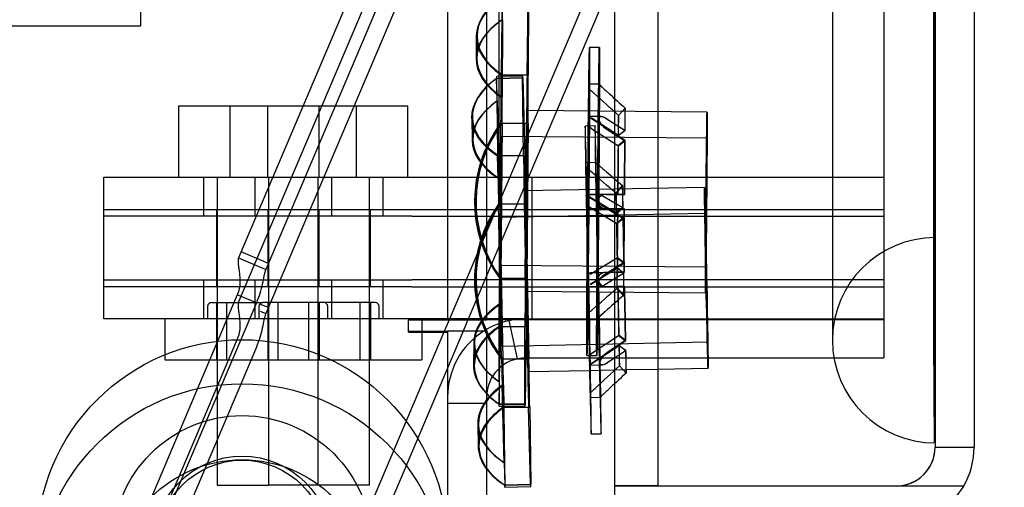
# Model space of a CAD drawing. Header units: inches. Extents: x 1 to 359, y -2 to 239.
# Tile 5 of 88: x 39.8 to 42.2, y 83.59 to 84.73. Entities that reach past the tile are written whole.
import ezdxf
from ezdxf.enums import TextEntityAlignment as Align
from ezdxf.lldxf.tags import DXFTag

# ---------------------------------------------------------------- set-up
doc = ezdxf.new("R2010")
doc.units = ezdxf.units.IN
doc.header["$MEASUREMENT"] = 0
for name, color, linetype in [('COM53964-2', 7, 'Continuous'), ('COM70098', 7, 'Continuous'), ('COM70220', 7, 'Continuous'), ('COM70739-9', 7, 'Continuous'), ('COM70839-3', 7, 'Continuous'), ('COM71195-8', 7, 'Continuous'), ('COM71299-8', 7, 'Continuous'), ('COM71300-8', 7, 'Continuous'), ('COM71301-8', 7, 'Continuous'), ('Default', 7, 'Continuous'), ('GSK87756', 7, 'Continuous'), ('NTS18147', 7, 'Continuous'), ('NTS86070', 7, 'Continuous'), ('ROL87452', 7, 'Continuous'), ('RVT17786', 7, 'Continuous'), ('SCC180005', 7, 'Continuous'), ('WAF25376', 7, 'Continuous'), ('WAM30038', 7, 'Continuous')]:
    doc.layers.add(name, color=color, linetype=linetype)
doc.styles.add('SEACAD_Times_New_Roman', font='times.ttf')
tags = doc.linetypes.add('HIDDEN2', pattern=[0.1875, 0.125, -0.0625]).pattern_tags.tags
tags[6:7] = [DXFTag(74, 4), DXFTag(75, 0), DXFTag(340, '0'), DXFTag(46, 0.0), DXFTag(50, 0.0), DXFTag(44, 0.0), DXFTag(45, 0.0)]
tags[4:5] = [DXFTag(74, 4), DXFTag(75, 0), DXFTag(340, '0'), DXFTag(46, 0.0), DXFTag(50, 0.0), DXFTag(44, 0.0), DXFTag(45, 0.0)]
doc.dimstyles.new('HAMMOND_(STH_-_540x360)', dxfattribs={"dimtxt": 2, "dimasz": 2.5, "dimexe": 1, "dimexo": 1, "dimgap": 0.5, "dimtad": 0, "dimtih": 1, "dimtoh": 1, "dimzin": 0, "dimdsep": 46, "dimtxsty": 'SEACAD_Times_New_Roman', "dimblk1": '_SE_FILLED', "dimblk2": '_SE_FILLED', "dimsah": 1, "dimcen": 1, "dimadec": 0, "dimazin": 0, "dimtfac": 0.8, "dimtofl": 0, "dimtmove": 0, "dimatfit": 3, "dimfxl": 1, "dimtolj": 1, "dimtzin": 0, "dimarcsym": 0})

# ---------------------------------------------------------------- blocks, each defined once
blk = doc.blocks.new('SE1')
at = {"layer": 'COM53964-2', "color": 7, "linetype": 'HIDDEN2'}
for p, q in [((40.0945, 84.8525), (40.0945, 84.7145)), ((40.0955, 84.7145), (40.0955, 84.8525)), ((17.7195, 84.7145), (40.0945, 84.7145)), ((40.0955, 84.7145), (40.0945, 84.7145))]:
    blk.add_line(p, q, dxfattribs=at)
at = {"layer": 'COM70098', "color": 7, "linetype": 'HIDDEN2'}
for p, q in [((40.0055, 84.2505), (40.0055, 84.3455)), ((40.0055, 84.3455), (40.7555, 84.3455)), ((40.2483, 84.3455), (40.2483, 84.2505)), ((40.3733, 84.3455), (40.3733, 84.2505)), ((40.5608, 84.2505), (40.5608, 84.3455)), ((40.6858, 84.2505), (40.6858, 84.3455)), ((40.7555, 84.3455), (41.9045, 84.3455)), ((41.0475, 84.3455), (41.0475, 84.2505)), ((40.7555, 84.2505), (40.0055, 84.2505)), ((40.7555, 84.2505), (41.9045, 84.2505)), ((40.0055, 84.0005), (40.0055, 84.0955)), ((40.0055, 84.0955), (40.7555, 84.0955)), ((40.2483, 84.0955), (40.2483, 84.0005)), ((40.3733, 84.0955), (40.3733, 84.0005)), ((40.5608, 84.0005), (40.5608, 84.0955)), ((40.6858, 84.0005), (40.6858, 84.0955)), ((41.9045, 84.0955), (40.7555, 84.0955)), ((41.0475, 84.0955), (41.0475, 84.0005)), ((40.7555, 84.0005), (40.0055, 84.0005)), ((41.0325, 84.0005), (40.7555, 84.0005))]:
    blk.add_line(p, q, dxfattribs=at)
at = {"layer": 'COM70220', "color": 7, "linetype": 'HIDDEN2'}
for p, q in [((41.7795, 145.2585), (41.7795, 84.1985)), ((42.0255, 145.2585), (42.0255, 84.1985)), ((42.0275, 145.2585), (42.0275, 84.1985)), ((42.0285, 145.2585), (42.0285, 84.1985)), ((41.7795, 84.1985), (41.7795, 83.9485)), ((42.0255, 84.1985), (42.0255, 83.9485)), ((42.0275, 84.1975), (42.0255, 83.9485)), ((42.0275, 84.1985), (42.0275, 83.6995)), ((42.0285, 84.1975), (42.0275, 84.1975)), ((42.0285, 84.1985), (42.0285, 83.6995)), ((42.0255, 83.9485), (42.0275, 83.6995)), ((42.0275, 83.6995), (42.0285, 83.6995))]:
    blk.add_line(p, q, dxfattribs=at)
blk.add_arc((42.0295, 83.9485), 0.25, 90, 270, dxfattribs=at)
at = {"layer": 'COM70739-9', "color": 7, "linetype": 'HIDDEN2'}
blk.add_line((40.9675, 144.9655), (40.9675, 84.3455), dxfattribs=at)
at = {"layer": 'COM70839-3', "color": 7, "linetype": 'HIDDEN2'}
for p, q in [((41.1098, 85.9784), (40.3336, 84.1492)), ((41.1761, 85.9503), (40.3999, 84.1211)), ((41.1098, 85.8709), (40.3336, 84.0417)), ((41.1761, 85.8428), (40.3999, 84.0136)), ((41.5987, 85.771), (40.8463, 83.998)), ((41.5987, 85.6635), (40.892, 83.998)), ((40.3336, 84.1492), (40.3999, 84.1211)), ((40.4061, 84.1356), (40.3398, 84.1637)), ((40.3305, 84.059), (40.0426, 83.3806)), ((40.3769, 84.0393), (40.3305, 84.059)), ((40.3769, 84.0393), (40.0891, 83.3609)), ((40.4061, 84.0281), (40.3874, 84.036)), ((40.3861, 84.0194), (40.3999, 84.0136)), ((40.3305, 83.9515), (40.0426, 83.2731)), ((40.8803, 83.9705), (40.5017, 83.0783)), ((40.8336, 83.968), (40.5017, 83.1858)), ((40.3769, 83.9318), (40.0891, 83.2534))]:
    blk.add_line(p, q, dxfattribs=at)
at = {"layer": 'COM70839-3', "color": 7, "linetype": 'Continuous'}
for p, q in [((40.8463, 83.998), (40.8336, 83.968)), ((40.892, 83.998), (40.8803, 83.9705))]:
    blk.add_line(p, q, dxfattribs=at)
at = {"layer": 'COM70839-3', "color": 7, "linetype": 'HIDDEN2'}
for points, knots in [([(40.3336, 84.1492), (40.3334, 84.1487), (40.333, 84.1476), (40.3325, 84.1452), (40.3322, 84.142), (40.3323, 84.1374), (40.3329, 84.1308), (40.3342, 84.1217), (40.336, 84.1095), (40.3371, 84.0967), (40.3369, 84.0851), (40.3355, 84.0751), (40.3336, 84.0669), (40.3315, 84.0616), (40.3305, 84.059)], [0, 0, 0, 0, 0.040175, 0.080102, 0.158226, 0.23381, 0.30692, 0.445198, 0.573002, 0.690655, 0.799398, 0.868041, 0.934412, 1, 1, 1, 1]), ([(40.3999, 84.1211), (40.3997, 84.1207), (40.3996, 84.1204), (40.3994, 84.12), (40.3994, 84.1198), (40.3993, 84.1196), (40.3993, 84.1196), (40.399, 84.1188), (40.3988, 84.1184), (40.3982, 84.1165), (40.3979, 84.1153), (40.3968, 84.1116), (40.3961, 84.1087), (40.3941, 84.0995), (40.3928, 84.0927), (40.388, 84.0708), (40.3835, 84.0548), (40.3769, 84.0393)], [0, 0, 0, 0, 0.015625, 0.015625, 0.023438, 0.023438, 0.03125, 0.03125, 0.0625, 0.0625, 0.125, 0.125, 0.25, 0.25, 0.5, 0.5, 1, 1, 1, 1]), ([(40.3336, 84.0417), (40.3334, 84.0412), (40.333, 84.0401), (40.3325, 84.0377), (40.3322, 84.0344), (40.3323, 84.0299), (40.3329, 84.0233), (40.3342, 84.0142), (40.336, 84.002), (40.3371, 83.9892), (40.3369, 83.9776), (40.3355, 83.9676), (40.3336, 83.9594), (40.3315, 83.9541), (40.3305, 83.9515)], [0, 0, 0, 0, 0.040175, 0.080102, 0.158226, 0.23381, 0.30692, 0.445198, 0.573002, 0.690655, 0.799398, 0.868041, 0.934412, 1, 1, 1, 1]), ([(40.3999, 84.0136), (40.3997, 84.0132), (40.3996, 84.0129), (40.3994, 84.0124), (40.3994, 84.0123), (40.3993, 84.0121), (40.3993, 84.0121), (40.399, 84.0113), (40.3988, 84.0109), (40.3982, 84.009), (40.3979, 84.0078), (40.3968, 84.0041), (40.3961, 84.0011), (40.3941, 83.992), (40.3928, 83.9852), (40.388, 83.9633), (40.3835, 83.9473), (40.3769, 83.9318)], [0, 0, 0, 0, 0.015625, 0.015625, 0.023438, 0.023438, 0.03125, 0.03125, 0.0625, 0.0625, 0.125, 0.125, 0.25, 0.25, 0.5, 0.5, 1, 1, 1, 1])]:
    blk.add_open_spline(points, degree=3, knots=knots, dxfattribs=at)
at = {"layer": 'COM71195-8', "color": 7, "linetype": 'Continuous'}
for p, q in [((41.3545, 145.9354), (41.3545, 83.5936)), ((42.1245, 145.8405), (42.1245, 83.6885)), ((41.2495, 83.5936), (41.2495, 83.8428)), ((41.3545, 83.5936), (41.2495, 83.5936)), ((41.2495, 83.4985), (41.2495, 83.5935)), ((41.9345, 83.5935), (41.2495, 83.5935)), ((41.3545, 83.5936), (41.9345, 83.5936)), ((41.9345, 83.5936), (42.0991, 83.5936)), ((42.0991, 83.5935), (41.9345, 83.5935))]:
    blk.add_line(p, q, dxfattribs=at)
at = {"layer": 'COM71195-8', "color": 7, "linetype": 'HIDDEN2'}
for p, q in [((42.0295, 145.8405), (42.0295, 83.6885)), ((41.2495, 83.8428), (41.2495, 145.4055)), ((42.0295, 83.6885), (42.1245, 83.6885))]:
    blk.add_line(p, q, dxfattribs=at)
blk.add_arc((41.9345, 83.6885), 0.095, 270, 0, dxfattribs=at)
at = {"layer": 'COM71195-8', "color": 7, "linetype": 'Continuous'}
for start, end in [(330, 0), (270, 330)]:
    blk.add_arc((41.9345, 83.6885), 0.19, start, end, dxfattribs=at)
at = {"layer": 'COM71195-8', "color": 7, "linetype": 'HIDDEN2'}
blk.add_ellipse((41.9345, 83.6885), major_axis=(-0.095, 0), ratio=0.999171, start_param=1.570796, end_param=3.141593, dxfattribs=at)
at = {"layer": 'COM71195-8', "color": 7, "linetype": 'Continuous'}
blk.add_ellipse((41.9345, 83.6885), major_axis=(-0.19, 0), ratio=0.999171, start_param=2.617994, end_param=3.141593, dxfattribs=at)
at = {"layer": 'COM71299-8', "color": 7, "linetype": 'HIDDEN2'}
for p, q in [((41.0325, 84.0005), (41.9045, 84.0005)), ((41.0127, 83.9034), (40.9928, 83.9963)), ((41.9045, 83.998), (41.9045, 83.9055)), ((41.3545, 83.9055), (41.9045, 83.9055)), ((40.8425, 83.7955), (40.9375, 83.7955))]:
    blk.add_line(p, q, dxfattribs=at)
at = {"layer": 'COM71299-8', "color": 7, "linetype": 'Continuous'}
for p, q in [((40.8425, 83.9705), (40.8425, 83.968)), ((40.9375, 83.9705), (40.8425, 83.9705)), ((40.9375, 83.9705), (40.9375, 76.8155)), ((41.0325, 83.9055), (41.3545, 83.9055))]:
    blk.add_line(p, q, dxfattribs=at)
at = {"layer": 'COM71299-8', "color": 7, "linetype": 'HIDDEN2'}
for start, end in [(90, 99.3048), (122.6369, 180)]:
    blk.add_arc((41.0325, 83.8105), 0.19, start, end, dxfattribs=at)
at = {"layer": 'COM71299-8', "color": 7, "linetype": 'Continuous'}
for radius, start, end in [(0.19, 99.3048, 122.6369), (0.095, 90, 180)]:
    blk.add_arc((41.0325, 83.8105), radius, start, end, dxfattribs=at)
at = {"layer": 'COM71300-8', "color": 7, "linetype": 'HIDDEN2'}
for p, q in [((40.8425, 145.313), (40.8425, 83.998)), ((41.9045, 145.313), (41.9045, 83.998)), ((41.9045, 83.998), (41.3545, 83.998))]:
    blk.add_line(p, q, dxfattribs=at)
at = {"layer": 'COM71300-8', "color": 7, "linetype": 'Continuous'}
for p, q in [((40.9375, 145.313), (40.9375, 83.998)), ((40.7475, 83.968), (40.7475, 83.998)), ((40.7475, 83.998), (40.9375, 83.998)), ((41.0325, 83.998), (40.9375, 83.998)), ((41.3545, 83.998), (41.0325, 83.998)), ((40.7475, 83.968), (40.8425, 83.968)), ((40.8425, 83.968), (40.8425, 76.718))]:
    blk.add_line(p, q, dxfattribs=at)
at = {"layer": 'COM71301-8', "color": 7, "linetype": 'HIDDEN2'}
for p, q in [((40.7475, 84.0005), (40.7475, 83.998)), ((40.7475, 83.9705), (40.8425, 83.9705))]:
    blk.add_line(p, q, dxfattribs=at)
at = {"layer": 'GSK87756', "color": 7, "linetype": 'HIDDEN2'}
for p, q in [((40.0055, 84.079), (40.0055, 84.267)), ((40.0055, 84.267), (40.7555, 84.267)), ((40.2795, 84.267), (40.2795, 84.079)), ((40.4045, 84.267), (40.4045, 84.079)), ((40.5295, 84.079), (40.5295, 84.267)), ((40.6545, 84.079), (40.6545, 84.267)), ((40.7555, 84.267), (41.9045, 84.267)), ((41.0475, 84.267), (41.0475, 84.079)), ((40.7555, 84.079), (40.0055, 84.079)), ((40.7555, 84.079), (41.9045, 84.079))]:
    blk.add_line(p, q, dxfattribs=at)
at = {"layer": 'NTS18147', "color": 7, "linetype": 'HIDDEN2'}
for p, q in [((40.9755, 84.7291), (40.9758, 84.7837)), ((40.9758, 84.7291), (40.9764, 84.7836)), ((41.0359, 84.5944), (41.0388, 84.7831)), ((41.0394, 84.7831), (41.039, 84.5944)), ((40.9726, 84.5403), (40.9755, 84.7291)), ((40.9758, 84.7291), (40.9754, 84.5403)), ((40.9124, 84.6891), (40.912, 84.6345)), ((40.9142, 84.6905), (40.9136, 84.636)), ((40.9619, 84.5862), (41.0249, 84.5875)), ((40.9631, 84.5317), (40.9619, 84.5862)), ((41.0251, 84.5921), (40.9621, 84.5909)), ((41.0254, 84.5875), (40.9625, 84.5862)), ((40.9634, 84.5317), (40.9625, 84.5862)), ((40.9726, 84.5403), (40.9729, 84.5949)), ((41.0359, 84.5944), (40.9729, 84.5949)), ((40.9754, 84.5403), (40.976, 84.5949)), ((40.976, 84.5949), (41.039, 84.5944)), ((41.0274, 84.3987), (41.0249, 84.5875)), ((41.0254, 84.5875), (41.0304, 84.3988)), ((40.9656, 84.3429), (40.9631, 84.5317)), ((40.9634, 84.5317), (40.9684, 84.343)), ((41.4742, 84.5041), (41.0368, 84.5078)), ((40.9012, 84.4899), (40.9024, 84.4354)), ((40.9029, 84.4914), (40.9039, 84.4368)), ((40.9687, 84.0996), (40.9719, 84.4771)), ((40.9717, 84.4771), (41.0347, 84.4766)), ((40.9719, 84.4771), (40.9717, 84.4771)), ((40.9751, 84.4771), (40.9719, 84.0996)), ((40.9751, 84.4771), (40.9753, 84.4771)), ((41.0383, 84.4765), (40.9753, 84.4771)), ((41.0315, 84.099), (41.0347, 84.4766)), ((41.0383, 84.4765), (41.0351, 84.099)), ((41.4737, 84.4406), (40.9732, 84.4448)), ((41.0274, 84.3987), (40.9644, 84.3975)), ((40.9656, 84.3429), (40.9644, 84.3975)), ((40.9675, 84.3975), (41.0304, 84.3988)), ((40.9684, 84.343), (40.9675, 84.3975)), ((41.468, 84.3208), (41.0306, 84.3122)), ((40.9664, 84.2797), (41.0294, 84.2809)), ((40.9667, 84.2797), (40.9664, 84.2797)), ((40.9741, 83.9022), (40.9667, 84.2797)), ((40.9698, 84.2797), (40.9772, 83.9023)), ((40.9698, 84.2797), (40.97, 84.2797)), ((41.033, 84.281), (40.97, 84.2797)), ((41.0368, 83.9055), (41.0294, 84.2809)), ((41.033, 84.281), (41.0405, 83.9035)), ((41.4693, 84.2573), (40.9689, 84.2474)), ((40.9706, 84.1318), (41.471, 84.1276)), ((41.0315, 84.099), (40.9685, 84.0996)), ((40.9687, 84.0996), (40.9685, 84.0996)), ((40.9719, 84.0996), (40.9721, 84.0996)), ((40.9721, 84.0996), (41.0351, 84.099)), ((41.033, 84.0678), (41.4705, 84.0641)), ((40.9683, 84.0363), (40.9678, 83.9817)), ((40.968, 83.8475), (40.9683, 84.0363)), ((40.9712, 84.0363), (40.9683, 83.8475)), ((40.9712, 84.0363), (40.9708, 83.9817)), ((40.9678, 83.9817), (41.0307, 83.9812)), ((41.0338, 83.9812), (40.9708, 83.9817)), ((41.0304, 83.7925), (41.0307, 83.9812)), ((41.0338, 83.9812), (41.031, 83.7924)), ((40.9062, 83.9432), (40.9056, 83.8886)), ((40.9077, 83.9417), (40.9074, 83.8872)), ((40.975, 83.9345), (41.4754, 83.9444)), ((41.0106, 83.9029), (40.9739, 83.9022)), ((40.9775, 83.9023), (41.0405, 83.9035)), ((40.9741, 83.9022), (40.9739, 83.9022)), ((40.9772, 83.9023), (40.9775, 83.9023)), ((41.3545, 83.8785), (41.4767, 83.8809)), ((41.1881, 83.8752), (41.2769, 83.877)), ((40.968, 83.8475), (40.9674, 83.793)), ((40.9683, 83.8475), (40.968, 83.793)), ((40.9805, 83.6503), (40.9755, 83.839)), ((40.9755, 83.839), (40.9765, 83.7844)), ((40.9784, 83.839), (40.9808, 83.6503)), ((40.9784, 83.839), (40.9796, 83.7845)), ((41.0304, 83.7925), (40.9674, 83.793)), ((40.9677, 83.7883), (41.0307, 83.7878)), ((40.968, 83.793), (41.031, 83.7924)), ((41.0425, 83.7857), (40.9796, 83.7845)), ((40.916, 83.7441), (40.917, 83.6896)), ((40.9176, 83.7427), (40.9188, 83.6882)), ((40.9805, 83.6503), (40.9815, 83.5957)), ((40.9808, 83.6503), (40.982, 83.5957)), ((40.982, 83.5957), (41.045, 83.597))]:
    blk.add_line(p, q, dxfattribs=at)
at = {"layer": 'NTS18147', "color": 7, "linetype": 'Continuous'}
for p, q in [((41.0369, 83.9035), (41.0106, 83.9029)), ((41.0369, 83.9035), (41.0368, 83.9055)), ((41.2769, 83.877), (41.3545, 83.8785)), ((41.0393, 83.8723), (41.1881, 83.8752)), ((40.9765, 83.7844), (41.0395, 83.7857)), ((41.0445, 83.597), (41.0395, 83.7857)), ((41.0425, 83.7857), (41.045, 83.597)), ((41.0445, 83.597), (40.9815, 83.5957)), ((40.9818, 83.5911), (41.0448, 83.5923))]:
    blk.add_line(p, q, dxfattribs=at)
at = {"layer": 'NTS18147', "color": 7, "linetype": 'HIDDEN2'}
for centre, start, end in [((41.2264, 84.2862), 143.1487, 215.8807), ((41.2267, 84.2862), 143.1487, 215.8807), ((41.2298, 84.2861), 143.1487, 215.8807), ((41.23, 84.2861), 143.1487, 215.8807), ((41.2265, 84.096), 144.7648, 197.9271), ((41.2267, 84.096), 144.7648, 217.4968), ((41.2298, 84.0961), 144.7648, 217.4968), ((41.2301, 84.0961), 144.7648, 217.4968), ((41.2265, 84.096), 202.8467, 217.4968)]:
    blk.add_arc(centre, 0.3183, start, end, dxfattribs=at)
at = {"layer": 'NTS18147', "color": 7, "linetype": 'Continuous'}
blk.add_arc((41.2265, 84.096), 0.3183, 197.9271, 202.8467, dxfattribs=at)
at = {"layer": 'NTS18147', "color": 7, "linetype": 'HIDDEN2'}
for centre, major_axis, ratio, start_param, end_param in [((41.2307, 84.6871), (0.3183, -0.002), 0.500005, 2.502372, 3.771791), ((41.2325, 84.6871), (0.3183, -0.0034), 0.499987, 2.511394, 3.780813), ((41.2304, 84.6325), (0.3183, -0.002), 0.500005, 2.502372, 3.771791), ((41.2319, 84.6325), (0.3183, -0.0034), 0.499987, 2.511394, 3.780813), ((41.2194, 84.4969), (0.3183, 0.007), 0.500004, 2.502372, 3.771791), ((41.2212, 84.497), (0.3183, 0.0056), 0.499988, 2.511394, 3.780813), ((40.972, 84.091), (0.0099, -0.4999), 0.003907, 3.005123, 3.27808), ((40.9719, 84.2883), (0.0042, 0.5), 0.003907, 0.910729, 1.183686), ((40.9719, 84.2883), (0.0042, 0.5), 0.003907, -1.183666, -0.910709), ((41.0349, 84.0922), (0.0099, -0.4999), 0.003907, 3.005123, 3.27808), ((41.0349, 84.2878), (0.0042, 0.5), 0.003907, 0.910729, 1.183686), ((41.0349, 84.2878), (0.0042, 0.5), 0.003907, -1.183666, -0.910709), ((41.2206, 84.4424), (0.3183, 0.007), 0.500004, 2.502372, 3.771791), ((41.2222, 84.4424), (0.3183, 0.0056), 0.499988, 2.511394, 3.780813), ((41.0349, 84.2878), (-0.0019, -0.22), 0.003907, 0.00001, 6.283185), ((40.972, 84.091), (-0.0099, 0.4999), 0.003907, 0.910728, 1.183685), ((40.972, 84.091), (-0.0099, 0.4999), 0.003907, -1.183667, -0.91071), ((41.0349, 84.0922), (-0.0099, 0.4999), 0.003907, 0.910728, 1.183685), ((41.0349, 84.0922), (-0.0099, 0.4999), 0.003907, -1.183667, -0.91071), ((41.0349, 84.0922), (0.0043, -0.22), 0.003907, 0.000009, 5.726146), ((40.9719, 84.2883), (-0.0042, -0.5), 0.003907, -1.183666, -0.910709), ((40.9719, 84.2883), (-0.0042, -0.5), 0.003907, 0.910729, 1.183686), ((41.0349, 84.2878), (-0.0042, -0.5), 0.003907, -1.183666, -0.910709), ((41.0349, 84.2878), (-0.0042, -0.5), 0.003907, 0.910729, 1.183686), ((41.2261, 83.9397), (0.3183, -0.002), 0.500005, 2.502372, 3.771791), ((41.2245, 83.9398), (0.3183, -0.0034), 0.499987, -3.771791, -3.494779), ((41.2239, 83.8852), (0.3183, -0.0034), 0.499987, 2.511394, 3.600765), ((41.2257, 83.8852), (0.3183, -0.002), 0.500005, 2.502372, 3.771791), ((41.2245, 83.9398), (0.3183, -0.0034), 0.499987, 2.968628, 3.780813), ((41.0349, 84.0922), (0.0099, -0.4999), 0.003907, 1.115198, 1.183685), ((40.972, 84.091), (0.0099, -0.4999), 0.003907, -1.183667, -1.147305), ((40.972, 84.091), (0.0099, -0.4999), 0.003907, 0.910728, 1.183685), ((41.2359, 83.7497), (0.3183, 0.007), 0.500004, 2.502372, 3.771791), ((41.2239, 83.8852), (0.3183, -0.0034), 0.499987, 3.653529, 3.780813), ((41.2343, 83.7497), (0.3183, 0.0056), 0.499988, 2.762851, 3.780813), ((41.2371, 83.6952), (0.3183, 0.007), 0.500004, 2.502372, 3.771791), ((40.9719, 84.2883), (0.0042, 0.5), 0.003907, 3.005124, 3.278081), ((41.0349, 84.2878), (0.0042, 0.5), 0.003907, 3.005124, 3.278081), ((41.2353, 83.6951), (0.3183, 0.0056), 0.499988, 2.771228, 3.494476), ((40.972, 84.091), (-0.0099, 0.4999), 0.003907, 3.141593, 3.27808)]:
    blk.add_ellipse(centre, major_axis=major_axis, ratio=ratio, start_param=start_param, end_param=end_param, dxfattribs=at)
for centre, major_axis in [((41.4724, 84.2841), (-0.0019, -0.22)), ((40.9719, 84.2883), (-0.0013, -0.1565)), ((41.4724, 84.2841), (-0.0013, -0.1565)), ((41.4724, 84.1009), (0.0043, -0.22)), ((40.972, 84.091), (0.0031, -0.1565)), ((41.4724, 84.1009), (0.0031, -0.1565))]:
    blk.add_ellipse(centre, major_axis=major_axis, ratio=0.003907, dxfattribs=at)
at = {"layer": 'NTS18147', "color": 7, "linetype": 'Continuous'}
for centre, major_axis, ratio, start_param, end_param in [((41.2245, 83.9398), (0.3183, -0.0034), 0.499987, 2.788407, 2.968628), ((41.0349, 84.0922), (0.0099, -0.4999), 0.003907, -1.183667, -0.91071), ((41.0349, 84.0922), (0.0043, -0.22), 0.003907, 5.726146, 6.283185), ((40.972, 84.091), (0.0099, -0.4999), 0.003907, -1.147305, -0.91071), ((41.0349, 84.0922), (0.0099, -0.4999), 0.003907, 0.910728, 1.115198), ((41.2343, 83.7497), (0.3183, 0.0056), 0.499988, -3.771791, -3.520334), ((41.2239, 83.8852), (0.3183, -0.0034), 0.499987, 3.600765, 3.653529), ((41.2353, 83.6951), (0.3183, 0.0056), 0.499988, -3.771791, -3.511958), ((41.2353, 83.6951), (0.3183, 0.0056), 0.499988, 3.494476, 3.780813), ((40.972, 84.091), (-0.0099, 0.4999), 0.003907, 3.005123, 3.141593), ((41.0349, 84.0922), (-0.0099, 0.4999), 0.003907, 3.005123, 3.27808)]:
    blk.add_ellipse(centre, major_axis=major_axis, ratio=ratio, start_param=start_param, end_param=end_param, dxfattribs=at)
at = {"layer": 'NTS86070', "color": 7, "linetype": 'HIDDEN2'}
for p, q in [((40.258, 84.0305), (40.258, 84.0005)), ((40.268, 84.0405), (40.393, 84.0405)), ((40.2795, 84.0405), (40.2795, 83.9005)), ((40.304, 84.0405), (40.304, 83.9005)), ((40.383, 84.0305), (40.383, 84.0005)), ((40.666, 84.0405), (40.393, 84.0405)), ((40.4045, 84.0405), (40.4045, 83.9005)), ((40.429, 84.0405), (40.429, 83.9005)), ((40.505, 83.9005), (40.505, 84.0405)), ((40.5295, 84.0405), (40.5295, 83.9005)), ((40.551, 84.0005), (40.551, 84.0305)), ((40.63, 83.9005), (40.63, 84.0405)), ((40.6545, 84.0405), (40.6545, 83.9005)), ((40.676, 84.0005), (40.676, 84.0305)), ((40.1545, 84.0005), (40.1545, 83.9005)), ((40.2795, 84.0005), (40.2795, 83.9005)), ((40.6545, 84.0005), (40.6545, 83.9005)), ((40.7795, 84.0005), (40.7795, 83.9005)), ((40.1545, 83.9005), (40.2815, 83.9005)), ((40.2795, 83.9005), (40.7795, 83.9005))]:
    blk.add_line(p, q, dxfattribs=at)
for centre, start, end in [((40.268, 84.0305), 90, 180), ((40.393, 84.0305), 90, 180), ((40.541, 84.0305), 0, 90), ((40.666, 84.0305), 0, 90)]:
    blk.add_arc(centre, 0.01, start, end, dxfattribs=at)
at = {"layer": 'ROL87452', "color": 7, "linetype": 'HIDDEN2'}
for centre, radius in [((40.3425, 83.4499), 0.5), ((40.3425, 83.3424), 0.5), ((40.3425, 83.4499), 0.2065)]:
    blk.add_circle(centre, radius, dxfattribs=at)
at = {"layer": 'RVT17786', "color": 7, "linetype": 'HIDDEN2'}
blk.add_circle((40.3425, 83.4499), 0.2165, dxfattribs=at)
at = {"layer": 'SCC180005', "color": 7, "linetype": 'HIDDEN2'}
for p, q in [((40.1885, 84.5195), (40.3135, 84.5195)), ((40.1885, 84.3455), (40.1885, 84.5195)), ((40.3135, 84.5195), (40.5295, 84.5195)), ((40.3135, 84.3455), (40.3135, 84.5195)), ((40.4045, 84.3455), (40.4045, 84.5195)), ((40.5295, 84.5195), (40.7455, 84.5195)), ((40.5295, 84.3455), (40.5295, 84.5195)), ((40.6205, 84.3455), (40.6205, 84.5195)), ((40.7455, 84.3455), (40.7455, 84.5195)), ((40.2815, 84.3455), (40.2815, 83.5955)), ((40.4065, 84.3455), (40.4065, 83.5955)), ((40.5275, 83.5955), (40.5275, 84.3455)), ((40.6525, 83.5955), (40.6525, 84.3455)), ((40.2815, 83.5955), (40.4065, 83.5955)), ((40.6525, 83.5955), (40.4065, 83.5955))]:
    blk.add_line(p, q, dxfattribs=at)
at = {"layer": 'WAF25376', "color": 7, "linetype": 'HIDDEN2'}
for centre in [(40.3425, 83.4499), (40.3425, 83.3424)]:
    blk.add_circle(centre, 0.315, dxfattribs=at)
at = {"layer": 'WAM30038', "color": 7, "linetype": 'HIDDEN2'}
for p, q in [((41.2121, 84.6613), (41.1881, 84.6615)), ((41.194, 84.5547), (41.1871, 84.561)), ((41.2113, 84.5721), (41.1873, 84.5723)), ((41.1873, 84.561), (41.1941, 84.5547)), ((41.2747, 84.514), (41.2586, 84.4962)), ((41.2587, 84.4962), (41.2748, 84.514)), ((41.2155, 84.4935), (41.1859, 84.4937)), ((41.1859, 84.4922), (41.1928, 84.4885)), ((41.1942, 84.4885), (41.1873, 84.4922)), ((41.217, 84.4935), (41.1874, 84.4937)), ((41.1928, 84.4885), (41.2577, 84.447)), ((41.2588, 84.447), (41.1942, 84.4885)), ((41.2737, 84.4596), (41.2289, 84.4882)), ((41.2303, 84.4882), (41.2749, 84.4595)), ((41.2015, 84.4706), (41.1775, 84.4701)), ((41.1925, 84.4638), (41.1856, 84.4691)), ((41.1872, 84.4691), (41.1941, 84.4638)), ((41.2574, 84.4222), (41.1925, 84.4638)), ((41.1941, 84.4638), (41.2587, 84.4222)), ((41.2286, 84.4635), (41.2734, 84.4348)), ((41.2748, 84.4348), (41.2302, 84.4635)), ((41.2577, 84.447), (41.2737, 84.4596)), ((41.2749, 84.4595), (41.2588, 84.447)), ((41.2734, 84.4348), (41.2574, 84.4222)), ((41.2587, 84.4222), (41.2748, 84.4348)), ((41.2033, 84.3814), (41.1793, 84.3809)), ((41.1865, 84.3635), (41.1794, 84.3696)), ((41.1796, 84.3696), (41.1866, 84.3635)), ((41.2683, 84.3251), (41.2527, 84.3068)), ((41.2528, 84.3068), (41.2684, 84.3251)), ((41.2096, 84.3029), (41.1801, 84.3023)), ((41.1801, 84.3008), (41.1872, 84.2973)), ((41.2111, 84.3029), (41.1816, 84.3024)), ((41.1885, 84.2974), (41.1816, 84.3008)), ((41.1839, 84.3029), (41.1909, 84.304)), ((41.193, 84.3039), (41.1861, 84.3029)), ((41.1872, 84.2973), (41.2532, 84.2576)), ((41.2543, 84.2576), (41.1885, 84.2974)), ((41.1909, 84.304), (41.2562, 84.3034)), ((41.227, 84.3037), (41.1909, 84.304)), ((41.2578, 84.3034), (41.193, 84.3039)), ((41.2291, 84.3036), (41.193, 84.3039)), ((41.2688, 84.2707), (41.2233, 84.2981)), ((41.2247, 84.2981), (41.27, 84.2707)), ((41.2721, 84.3033), (41.227, 84.3037)), ((41.2291, 84.3036), (41.2739, 84.3033)), ((41.2562, 84.3034), (41.2721, 84.3033)), ((41.2739, 84.3033), (41.2578, 84.3034)), ((41.1875, 84.2726), (41.1805, 84.2777)), ((41.1821, 84.2777), (41.1891, 84.2726)), ((41.1906, 84.269), (41.1837, 84.2702)), ((41.1858, 84.2702), (41.1927, 84.2689)), ((41.2536, 84.2329), (41.1875, 84.2726)), ((41.1891, 84.2726), (41.2548, 84.2329)), ((41.2559, 84.2684), (41.1906, 84.269)), ((41.2267, 84.2687), (41.1906, 84.269)), ((41.1927, 84.2689), (41.2576, 84.2684)), ((41.2288, 84.2686), (41.1927, 84.2689)), ((41.2237, 84.2733), (41.2692, 84.2459)), ((41.2706, 84.2459), (41.2252, 84.2733)), ((41.2267, 84.2687), (41.2718, 84.2683)), ((41.2736, 84.2683), (41.2288, 84.2686)), ((41.2532, 84.2576), (41.2688, 84.2707)), ((41.27, 84.2707), (41.2543, 84.2576)), ((41.2718, 84.2683), (41.2559, 84.2684)), ((41.2576, 84.2684), (41.2736, 84.2683)), ((41.2692, 84.2459), (41.2536, 84.2329)), ((41.2548, 84.2329), (41.2706, 84.2459)), ((41.1895, 84.1091), (41.2551, 84.1496)), ((41.2564, 84.1496), (41.1911, 84.1091)), ((41.2551, 84.1496), (41.2709, 84.1367)), ((41.2722, 84.1367), (41.2564, 84.1496)), ((41.255, 84.1249), (41.1894, 84.0844)), ((41.1908, 84.0844), (41.256, 84.1248)), ((41.2709, 84.1367), (41.2256, 84.1088)), ((41.2272, 84.1088), (41.2722, 84.1367)), ((41.2708, 84.112), (41.255, 84.1249)), ((41.256, 84.1248), (41.2719, 84.112)), ((41.1835, 84.1115), (41.1904, 84.1128)), ((41.1925, 84.1128), (41.1857, 84.1116)), ((41.1904, 84.1128), (41.2557, 84.1141)), ((41.2266, 84.1135), (41.1904, 84.1128)), ((41.2574, 84.1141), (41.1925, 84.1128)), ((41.2287, 84.1136), (41.1925, 84.1128)), ((41.2255, 84.0841), (41.2708, 84.112)), ((41.2716, 84.1144), (41.2266, 84.1135)), ((41.2719, 84.112), (41.2269, 84.0841)), ((41.2287, 84.1136), (41.2734, 84.1144)), ((41.2557, 84.1141), (41.2716, 84.1144)), ((41.2734, 84.1144), (41.2574, 84.1141)), ((41.1824, 84.0793), (41.212, 84.0791)), ((41.1839, 84.0793), (41.2134, 84.0791)), ((41.1911, 84.0778), (41.1842, 84.0788)), ((41.1863, 84.0789), (41.1932, 84.0778)), ((41.2564, 84.0791), (41.1911, 84.0778)), ((41.2273, 84.0785), (41.1911, 84.0778)), ((41.1932, 84.0778), (41.2581, 84.0791)), ((41.2293, 84.0786), (41.1932, 84.0778)), ((41.2273, 84.0785), (41.2723, 84.0794)), ((41.2741, 84.0794), (41.2293, 84.0786)), ((41.255, 84.0756), (41.2708, 84.0575)), ((41.271, 84.0575), (41.2552, 84.0756)), ((41.2723, 84.0794), (41.2564, 84.0791)), ((41.2581, 84.0791), (41.2741, 84.0794)), ((41.1825, 84.0007), (41.2065, 84.0005)), ((41.1945, 83.918), (41.259, 83.9603)), ((41.2602, 83.9603), (41.1961, 83.918)), ((41.259, 83.9603), (41.2751, 83.9479)), ((41.2765, 83.9479), (41.2602, 83.9603)), ((41.2595, 83.9356), (41.1951, 83.8933)), ((41.1965, 83.8933), (41.2606, 83.9356)), ((41.2751, 83.9479), (41.2307, 83.9187)), ((41.2322, 83.9188), (41.2765, 83.9479)), ((41.2757, 83.9232), (41.2595, 83.9356)), ((41.2606, 83.9356), (41.2769, 83.9232)), ((41.1817, 83.9115), (41.2057, 83.9113)), ((41.1877, 83.9127), (41.1945, 83.918)), ((41.1961, 83.918), (41.1893, 83.9127)), ((41.2769, 83.9232), (41.2326, 83.894)), ((41.2488, 83.9055), (41.2757, 83.9232)), ((41.1951, 83.8933), (41.1883, 83.8895)), ((41.1883, 83.888), (41.2178, 83.8886)), ((41.1897, 83.8896), (41.1965, 83.8933)), ((41.1897, 83.888), (41.2193, 83.8886)), ((41.261, 83.8864), (41.2773, 83.8687)), ((41.2774, 83.8687), (41.2611, 83.8864)), ((41.1903, 83.8207), (41.1971, 83.8271)), ((41.1972, 83.8271), (41.1904, 83.8207)), ((41.1906, 83.8095), (41.2146, 83.8099))]:
    blk.add_line(p, q, dxfattribs=at)
at = {"layer": 'WAM30038', "color": 7, "linetype": 'Continuous'}
for p, q in [((41.2313, 83.894), (41.2488, 83.9055)), ((41.1923, 83.7203), (41.2163, 83.7207))]:
    blk.add_line(p, q, dxfattribs=at)
at = {"layer": 'WAM30038', "color": 7, "linetype": 'HIDDEN2'}
for centre, radius, start, end in [((41.9126, 85.3061), 1.0152, 226.3082, 227.7708), ((41.6943, 85.0682), 0.6924, 225.7658, 227.9021), ((41.8835, 85.1349), 1.0151, 227.9242, 229.3869), ((41.6721, 84.8909), 0.6924, 227.382, 229.5182), ((41.2259, 84.2855), 0.0182, 86.586, 177.3951), ((41.2259, 84.2868), 0.0181, 181.3909, 272.688), ((41.2281, 84.2867), 0.0181, 181.4062, 272.2618), ((41.226, 84.0953), 0.0182, 88.202, 179.0112), ((41.2259, 84.0966), 0.0181, 183.007, 274.3041), ((41.2281, 84.0966), 0.0181, 183.0223, 273.8779), ((41.9392, 83.2059), 1.0809, 131.3037, 132.6774), ((41.697, 83.4786), 0.7163, 131.1624, 133.2274), ((41.9694, 83.0362), 1.081, 132.9198, 134.2934)]:
    blk.add_arc(centre, radius, start, end, dxfattribs=at)
at = {"layer": 'WAM30038', "color": 7, "linetype": 'Continuous'}
blk.add_arc((41.7196, 83.3021), 0.7163, 132.7785, 134.8436, dxfattribs=at)
at = {"layer": 'WAM30038', "color": 7, "linetype": 'HIDDEN2'}
for centre in [(41.1849, 84.2865), (41.2089, 84.2863)]:
    blk.add_ellipse(centre, major_axis=(0.0032, 0.375), ratio=0.003907, dxfattribs=at)
for centre, major_axis, start_param, end_param in [((41.1849, 84.2865), (0.0023, 0.275), 0.059504, 0.725914), ((41.1872, 84.5548), (-0.0001, -0.0175), 1.935149, 4.348056), ((41.1849, 84.2865), (0.0023, 0.275), -0.725894, -0.059484), ((41.2089, 84.2863), (0.0024, 0.2858), 0.00001, 0.785408), ((41.2089, 84.2863), (-0.0024, -0.2858), 2.356205, 3.141603), ((41.2728, 84.2858), (0.0019, 0.2289), 0.076525, 0.708894), ((41.2728, 84.2858), (0.0019, 0.2289), -0.708873, -0.076505), ((41.1857, 84.4762), (-0.0001, -0.0175), 2.720547, 5.133454), ((41.1872, 84.4762), (-0.0001, -0.0175), 1.149751, 3.562658), ((41.2089, 84.2863), (0.0024, 0.2858), 0.785408, 1.570806), ((41.2089, 84.2863), (0.0024, 0.2858), 4.712399, 5.497797), ((41.2569, 84.2859), (0.0018, 0.211), 0.083044, 0.702374), ((41.2569, 84.2859), (0.0018, 0.211), -0.702354, -0.083024), ((41.1849, 84.0952), (-0.0074, 0.3749), 0, 2.10114), ((41.1849, 84.0952), (-0.0074, 0.3749), 3.141593, 6.283185), ((41.1849, 84.2865), (0.0023, 0.275), 0.844902, 1.511312), ((41.1849, 84.2865), (0.0023, 0.275), -1.511292, -0.844882), ((41.2089, 84.0957), (-0.0074, 0.3749), 0, 2.102605), ((41.2089, 84.0957), (-0.0074, 0.3749), 3.8203, 6.283185), ((41.2728, 84.2858), (0.0019, 0.2289), 0.861923, 1.494292), ((41.2728, 84.2858), (0.0019, 0.2289), -1.494272, -0.861903), ((41.2569, 84.2859), (0.0018, 0.211), 0.868442, 1.487773), ((41.2569, 84.2859), (0.0018, 0.211), -1.487752, -0.868422), ((41.1796, 84.3634), (0.0003, -0.0175), 1.935148, 4.348055), ((41.1849, 84.0952), (-0.0054, 0.2749), 0.059503, 0.725913), ((41.1849, 84.0952), (-0.0054, 0.2749), -0.725895, -0.059485), ((41.2089, 84.0957), (-0.0056, 0.2857), 0.000009, 0.785407), ((41.2089, 84.0957), (0.0056, -0.2857), 2.356204, 3.141602), ((41.2728, 84.0969), (-0.0045, 0.2289), 0.076524, 0.708893), ((41.2728, 84.0969), (-0.0045, 0.2289), -0.708874, -0.076505), ((41.1804, 84.2848), (0.0003, -0.0175), 2.720546, 5.133454), ((41.1819, 84.2849), (0.0003, -0.0175), 1.14975, 3.562657), ((41.1838, 84.2865), (0.0001, 0.0175), 0.364353, 2.77726), ((41.1859, 84.2865), (-0.0001, -0.0175), 0.364353, 2.77726), ((41.2089, 84.0957), (-0.0056, 0.2857), 0.785407, 1.570805), ((41.2089, 84.0957), (-0.0056, 0.2857), 4.712398, 5.497796), ((41.2089, 84.2863), (-0.0024, -0.2858), 0.785408, 1.570806), ((41.2569, 84.0966), (-0.0042, 0.211), 0.083043, 0.702374), ((41.2569, 84.0966), (-0.0042, 0.211), -0.702355, -0.083025), ((41.1849, 84.0952), (-0.0054, 0.2749), 0.844902, 1.511311), ((41.1849, 84.0952), (-0.0054, 0.2749), -1.511293, -0.844883), ((41.1849, 84.2865), (-0.0023, -0.275), -1.511292, -0.844882), ((41.1849, 84.2865), (-0.0023, -0.275), 0.844902, 1.511312), ((41.2569, 84.2859), (-0.0018, -0.211), -1.487752, -0.868422), ((41.2569, 84.2859), (-0.0018, -0.211), 0.868442, 1.487773), ((41.2728, 84.2858), (-0.0019, -0.2289), -1.494272, -0.861903), ((41.2728, 84.2858), (-0.0019, -0.2289), 0.861923, 1.494292), ((41.2728, 84.0969), (-0.0045, 0.2289), 0.861922, 1.494291), ((41.2728, 84.0969), (-0.0045, 0.2289), -1.494273, -0.861904), ((41.2569, 84.0966), (-0.0042, 0.211), 0.868441, 1.487772), ((41.2569, 84.0966), (-0.0042, 0.211), -1.487753, -0.868423), ((41.2569, 84.2859), (-0.0018, -0.211), -0.702354, -0.083024), ((41.2569, 84.2859), (-0.0018, -0.211), 0.083044, 0.702374), ((41.1825, 84.0968), (0.0001, 0.0175), 1.149751, 3.562658), ((41.1839, 84.0952), (-0.0003, 0.0175), 0.364352, 2.777259), ((41.184, 84.0968), (0.0001, 0.0175), 2.720547, 5.133454), ((41.186, 84.0952), (0.0003, -0.0175), 0.364352, 2.777259), ((41.2089, 84.0957), (0.0056, -0.2857), 4.712398, 5.440475), ((41.2089, 84.0957), (0.0056, -0.2857), 0.785407, 1.570805), ((41.2728, 84.2858), (-0.0019, -0.2289), -0.708873, -0.076505), ((41.2728, 84.2858), (-0.0019, -0.2289), 0.076525, 0.708894), ((41.1849, 84.2865), (-0.0023, -0.275), -0.725894, -0.059484), ((41.1849, 84.0952), (0.0054, -0.2749), -1.511293, -0.844883), ((41.1849, 84.0952), (0.0054, -0.2749), 0.844902, 1.511311), ((41.2089, 84.2863), (0.0024, 0.2858), 2.356205, 3.141603), ((41.2089, 84.2863), (-0.0024, -0.2858), 0.00001, 0.785408), ((41.2569, 84.0966), (0.0042, -0.211), -1.487753, -0.868423), ((41.2569, 84.0966), (0.0042, -0.211), 0.868441, 1.487772), ((41.2728, 84.0969), (0.0045, -0.2289), -1.494273, -0.861904), ((41.2728, 84.0969), (0.0045, -0.2289), 0.861922, 1.494291), ((41.1826, 84.0182), (0.0001, 0.0175), 1.935149, 4.348056), ((41.2569, 84.0966), (0.0042, -0.211), -0.702355, -0.083025), ((41.2569, 84.0966), (0.0042, -0.211), 0.083043, 0.702374), ((41.1879, 83.9055), (-0.0003, 0.0175), 1.14975, 3.562657), ((41.1894, 83.9055), (-0.0003, 0.0175), 2.720546, 5.133454), ((41.2728, 84.0969), (0.0045, -0.2289), -0.708874, -0.580483), ((41.2728, 84.0969), (0.0045, -0.2289), 0.280347, 0.708893), ((41.1849, 84.0952), (0.0054, -0.2749), -0.725895, -0.059485), ((41.1849, 84.0952), (0.0054, -0.2749), 0.059503, 0.725913), ((41.2089, 84.0957), (0.0056, -0.2857), 0.000009, 0.785407), ((41.1902, 83.827), (-0.0003, 0.0175), 1.935148, 4.348055)]:
    blk.add_ellipse(centre, major_axis=major_axis, ratio=0.003907, start_param=start_param, end_param=end_param, dxfattribs=at)
at = {"layer": 'WAM30038', "color": 7, "linetype": 'Continuous'}
for centre, major_axis, start_param, end_param in [((41.1849, 84.0952), (-0.0074, 0.3749), 2.10114, 3.141593), ((41.2089, 84.0957), (-0.0074, 0.3749), 2.102605, 3.8203), ((41.2089, 84.0957), (0.0056, -0.2857), -0.842711, -0.785389), ((41.2728, 84.0969), (0.0045, -0.2289), -0.580483, -0.076505), ((41.2089, 84.0957), (-0.0056, 0.2857), 2.356204, 3.141602), ((41.2728, 84.0969), (0.0045, -0.2289), 0.076524, 0.280347)]:
    blk.add_ellipse(centre, major_axis=major_axis, ratio=0.003907, start_param=start_param, end_param=end_param, dxfattribs=at)
at = {"layer": 'WAM30038', "color": 7, "linetype": 'HIDDEN2'}
for points, knots in [([(41.2586, 84.4962), (41.2386, 84.5143), (41.2187, 84.5324), (41.1987, 84.5504), (41.1972, 84.5519), (41.1956, 84.5533), (41.194, 84.5547)], [0, 0, 0, 0, 0.926871, 0.926871, 0.926871, 1, 1, 1, 1]), ([(41.2301, 84.5544), (41.2322, 84.5525), (41.2343, 84.5506), (41.2364, 84.5487), (41.2492, 84.5371), (41.2619, 84.5256), (41.2747, 84.514)], [0, 0, 0, 0, 0.141448, 0.141448, 0.141448, 1, 1, 1, 1]), ([(41.2289, 84.4882), (41.2268, 84.4896), (41.2247, 84.4907), (41.2206, 84.4925), (41.2186, 84.4931), (41.2149, 84.4936), (41.2132, 84.4934), (41.2106, 84.4919), (41.2098, 84.4904), (41.2098, 84.4884)], [0, 0, 0, 0, 0.25, 0.25, 0.5, 0.5, 0.75, 0.75, 1, 1, 1, 1]), ([(41.2098, 84.4884), (41.2098, 84.4864), (41.2105, 84.4838), (41.213, 84.4789), (41.2147, 84.4765), (41.2201, 84.4698), (41.2244, 84.4662), (41.2286, 84.4635)], [0, 0, 0, 0, 0.25, 0.25, 0.5, 0.5, 1, 1, 1, 1]), ([(41.2114, 84.4884), (41.2114, 84.4904), (41.2122, 84.4919), (41.2147, 84.4934), (41.2164, 84.4936), (41.2219, 84.4929), (41.2261, 84.491), (41.2303, 84.4882)], [0, 0, 0, 0, 0.25, 0.25, 0.5, 0.5, 1, 1, 1, 1]), ([(41.2302, 84.4635), (41.2281, 84.4648), (41.226, 84.4664), (41.2219, 84.47), (41.2199, 84.472), (41.2163, 84.4764), (41.2146, 84.4788), (41.2121, 84.4838), (41.2114, 84.4863), (41.2114, 84.4884)], [0, 0, 0, 0, 0.25, 0.25, 0.5, 0.5, 0.75, 0.75, 1, 1, 1, 1]), ([(41.2527, 84.3068), (41.2322, 84.3244), (41.2118, 84.3419), (41.1913, 84.3594), (41.1897, 84.3608), (41.1881, 84.3622), (41.1865, 84.3635)], [0, 0, 0, 0, 0.926871, 0.926871, 0.926871, 1, 1, 1, 1]), ([(41.2226, 84.3643), (41.2247, 84.3624), (41.2269, 84.3606), (41.2291, 84.3587), (41.2421, 84.3475), (41.2552, 84.3363), (41.2683, 84.3251)], [0, 0, 0, 0, 0.141448, 0.141448, 0.141448, 1, 1, 1, 1]), ([(41.2233, 84.2981), (41.2211, 84.2994), (41.219, 84.3004), (41.2148, 84.3021), (41.2128, 84.3027), (41.2091, 84.303), (41.2074, 84.3028), (41.2049, 84.3012), (41.2041, 84.2997), (41.2041, 84.2977)], [0, 0, 0, 0, 0.25, 0.25, 0.5, 0.5, 0.75, 0.75, 1, 1, 1, 1]), ([(41.2041, 84.2977), (41.2042, 84.2957), (41.205, 84.2931), (41.2076, 84.2882), (41.2093, 84.2859), (41.215, 84.2794), (41.2193, 84.2759), (41.2237, 84.2733)], [0, 0, 0, 0, 0.25, 0.25, 0.5, 0.5, 1, 1, 1, 1]), ([(41.2057, 84.2977), (41.2057, 84.2997), (41.2064, 84.3012), (41.2089, 84.3029), (41.2105, 84.3031), (41.2161, 84.3025), (41.2203, 84.3007), (41.2247, 84.2981)], [0, 0, 0, 0, 0.25, 0.25, 0.5, 0.5, 1, 1, 1, 1]), ([(41.2252, 84.2733), (41.2231, 84.2747), (41.2209, 84.2762), (41.2168, 84.2796), (41.2147, 84.2816), (41.211, 84.2859), (41.2092, 84.2883), (41.2066, 84.2932), (41.2058, 84.2957), (41.2057, 84.2977)], [0, 0, 0, 0, 0.25, 0.25, 0.5, 0.5, 0.75, 0.75, 1, 1, 1, 1]), ([(41.2256, 84.1088), (41.2235, 84.1075), (41.2213, 84.106), (41.2172, 84.1025), (41.2152, 84.1005), (41.2115, 84.0961), (41.2098, 84.0937), (41.2072, 84.0888), (41.2064, 84.0863), (41.2064, 84.0842)], [0, 0, 0, 0, 0.25, 0.25, 0.5, 0.5, 0.75, 0.75, 1, 1, 1, 1]), ([(41.208, 84.0842), (41.208, 84.0863), (41.2088, 84.0888), (41.2114, 84.0937), (41.2131, 84.0961), (41.2186, 84.1026), (41.2229, 84.1062), (41.2272, 84.1088)], [0, 0, 0, 0, 0.25, 0.25, 0.5, 0.5, 1, 1, 1, 1]), ([(41.1895, 84.0182), (41.1911, 84.0196), (41.1927, 84.021), (41.1943, 84.0224), (41.2145, 84.0401), (41.2348, 84.0579), (41.255, 84.0756)], [0, 0, 0, 0, 0.073129, 0.073129, 0.073129, 1, 1, 1, 1]), ([(41.2119, 84.0791), (41.2123, 84.0791), (41.2128, 84.0791), (41.2169, 84.0795), (41.2212, 84.0814), (41.2255, 84.0841)], [0.4389243, 0.4389243, 0.4389243, 0.4389243, 0.5, 0.5, 1, 1, 1, 1]), ([(41.2269, 84.0841), (41.2248, 84.0827), (41.2226, 84.0816), (41.2185, 84.0799), (41.2165, 84.0793), (41.2142, 84.0791), (41.2138, 84.0791), (41.2134, 84.0791)], [0, 0, 0, 0, 0.25, 0.25, 0.5, 0.5, 0.5625949, 0.5625949, 0.5625949, 0.5625949]), ([(41.2708, 84.0575), (41.2579, 84.0462), (41.2449, 84.0348), (41.232, 84.0235), (41.2299, 84.0216), (41.2277, 84.0197), (41.2256, 84.0179)], [0, 0, 0, 0, 0.858552, 0.858552, 0.858552, 1, 1, 1, 1]), ([(41.2137, 83.8936), (41.2137, 83.8957), (41.2144, 83.8982), (41.2168, 83.9032), (41.2185, 83.9056), (41.2238, 83.9123), (41.228, 83.916), (41.2322, 83.9188)], [0, 0, 0, 0, 0.25, 0.25, 0.5, 0.5, 1, 1, 1, 1]), ([(41.2307, 83.9187), (41.2285, 83.9173), (41.2265, 83.9157), (41.2224, 83.9121), (41.2204, 83.91), (41.218, 83.9071), (41.2175, 83.9063), (41.2169, 83.9055)], [0, 0, 0, 0, 0.25, 0.25, 0.5, 0.5, 0.5836428, 0.5836428, 0.5836428, 0.5836428]), ([(41.1971, 83.8271), (41.1986, 83.8285), (41.2002, 83.83), (41.2017, 83.8314), (41.2215, 83.8497), (41.2412, 83.868), (41.261, 83.8864)], [0, 0, 0, 0, 0.073129, 0.073129, 0.073129, 1, 1, 1, 1]), ([(41.2326, 83.894), (41.2305, 83.8926), (41.2284, 83.8915), (41.2244, 83.8896), (41.2224, 83.889), (41.2187, 83.8885), (41.2171, 83.8886), (41.2145, 83.8902), (41.2137, 83.8916), (41.2137, 83.8936)], [0, 0, 0, 0, 0.25, 0.25, 0.5, 0.5, 0.75, 0.75, 1, 1, 1, 1])]:
    blk.add_open_spline(points, degree=3, knots=knots, dxfattribs=at)
at = {"layer": 'WAM30038', "color": 7, "linetype": 'Continuous'}
for points, knots in [([(41.2169, 83.9055), (41.2158, 83.904), (41.2148, 83.9023), (41.2128, 83.8982), (41.2121, 83.8956), (41.2121, 83.8936)], [0.5836428, 0.5836428, 0.5836428, 0.5836428, 0.75, 0.75, 1, 1, 1, 1]), ([(41.2121, 83.8936), (41.2122, 83.8916), (41.213, 83.8901), (41.2156, 83.8886), (41.2172, 83.8884), (41.2228, 83.8892), (41.227, 83.8912), (41.2313, 83.894)], [0, 0, 0, 0, 0.25, 0.25, 0.5, 0.5, 1, 1, 1, 1]), ([(41.2773, 83.8687), (41.2647, 83.857), (41.252, 83.8453), (41.2394, 83.8336), (41.2373, 83.8317), (41.2353, 83.8297), (41.2332, 83.8278)], [0, 0, 0, 0, 0.858552, 0.858552, 0.858552, 1, 1, 1, 1])]:
    blk.add_open_spline(points, degree=3, knots=knots, dxfattribs=at)
blk = doc.blocks.new('DMBLK142')
at = {"layer": 'Default', "linetype": 'Continuous', "transparency": 16777216}
for points in [[(54.0538, 143.5305), (53.6372, 146.0305), (53.2205, 143.5305)], [(54.0538, 85.9985), (53.2205, 85.9985), (53.6372, 83.4985)]]:
    blk.add_hatch(color=7, dxfattribs=at).paths.add_polyline_path(points)
at = {"layer": 'Default', "color": 7, "linetype": 'Continuous', "transparency": 16777216}
for p, q in [((42.592, 146.0305), (54.6372, 146.0305)), ((53.6372, 146.0305), (53.6372, 116.4645)), ((53.6372, 110.0645), (53.6372, 83.4985)), ((42.9345, 83.4985), (54.6372, 83.4985))]:
    blk.add_line(p, q, dxfattribs=at)
at = {"layer": 'Default', "color": 7, "linetype": 'Continuous', "transparency": 16777216, "style": 'SEACAD_Times_New_Roman'}
for s, p in [('62.53', (50.2249, 115.7645)), ('OPENNING', (46.0779, 112.7645))]:
    blk.add_text(s, height=2, dxfattribs=at).set_placement(p, align=Align.TOP_LEFT)
blk = doc.blocks.new('_SE_FILLED')
at = {"color": 0}
blk.add_line((0, 0), (-1, 0), dxfattribs=at)
blk.add_solid([(0, 0), (-1, -0.1665), (-1, 0.1665), (0, 0)], dxfattribs=at)

msp = doc.modelspace()

# ---------------------------------------------------------------- block references
at = {"layer": 'Default'}
msp.add_blockref('SE1', (0, 0), dxfattribs=at)

# ---------------------------------------------------------------- dimensions: what is measured, and where the dimension line sits
at = {"layer": 'Default', "color": 7, "linetype": 'Continuous'}
dim = msp.add_linear_dim(base=(53.6372, 83.4985), p1=(41.592, 146.0305), p2=(41.2495, 83.4985), angle=90, text='\\A1;<>\\POPENNING', dimstyle='HAMMOND_(STH_-_540x360)', dxfattribs=at)
dim.commit()
dim.dimension.update_dxf_attribs({"geometry": 'DMBLK142', "text_midpoint": (53.6372, 114.7645), "dimtype": 160})

doc.saveas('drawing.dxf')
